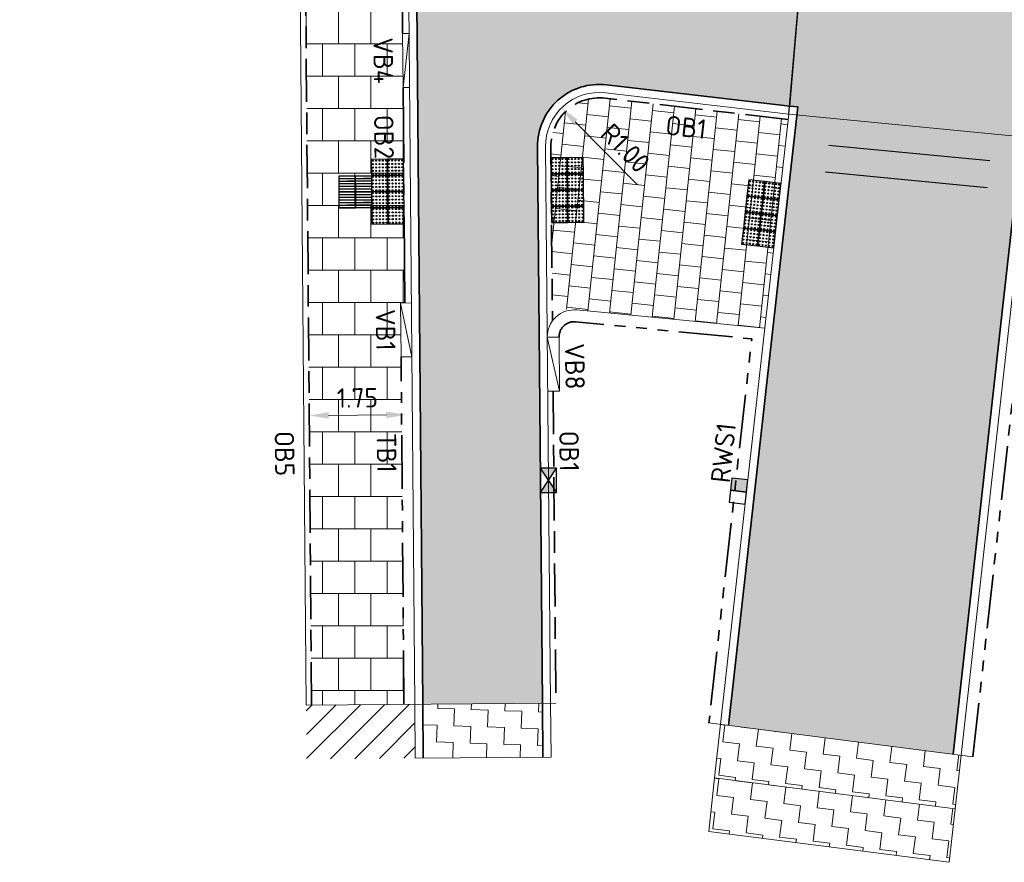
# Model space of a CAD drawing. Header units: metres. Extents: x 196651 to 397723, y 354703 to 710691.
# Tile 200 of 256: x 198029 to 198047, y 356084 to 356099. Entities that reach past the tile are written whole.
import ezdxf
from ezdxf.enums import TextEntityAlignment as Align

# ---------------------------------------------------------------- set-up
doc = ezdxf.new("R2010")
doc.units = ezdxf.units.M
doc.header["$MEASUREMENT"] = 0
for name, pattern in [('VH-OPSLUITBAND_100X200', [16, 8, -2, 4, -2]), ('VH-OPSLUITBAND_120X250', [26, 16, -4, 2, -4]), ('VH-RIJWIELPADBAND_410X225', [28, 16, -2, 2, -2, 0, -2, 2, -2]), ('VH-RWSBAND_110X220', [24, 10, -2, 2, -2, 2, -2, 2, -2]), ('VH-TROTTOIRBAND_180-200', [20, 10, -2, 2, -2, 2, -2])]:
    doc.linetypes.add(name, pattern=pattern)
doc.layers.add('N-WE-RI-HWA_KOLK_RWS-S', color=150, linetype='Continuous')
doc.layers.add('N-WE-RI-HWA_KOLK_STRAAT-S', color=150, linetype='Continuous')
for name, color, linetype, lineweight in [('N-WE-VH-GOOT_TEGEL-G', 170, 'Continuous', 35), ('N-WE-VH-KANTOPSLUITING_OPSLUITBAND_100X200-G', 5, 'VH-OPSLUITBAND_100X200', 35), ('N-WE-VH-KANTOPSLUITING_OPSLUITBAND_120X250-G', 5, 'VH-OPSLUITBAND_120X250', 35), ('N-WE-VH-KANTOPSLUITING_RIJWIELPADBAND_410X250-G', 5, 'VH-RIJWIELPADBAND_410X225', 35), ('N-WE-VH-KANTOPSLUITING_TEKST-T', 7, 'VH-OPSLUITBAND_100X200', 35), ('N-WE-VH-KANTOPSLUITING_TROTTOIRBAND_180 200-G', 6, 'VH-TROTTOIRBAND_180-200', 35), ('N-WE-VH-KANTOPSLUITING_TROTTOIRBAND_RWS_110 220-G', 6, 'VH-RWSBAND_110X220', 35), ('N-WE-VH-KANTVERHARDING-G', 1, 'Continuous', 5), ('N-WE-VH-VERHARDING_ASFALT_DEKLAAG-G_ZWART', 252, 'Continuous', 5), ('N-WE-VH-VERHARDING_ASFALT_TRAPSGEWIJSFREZEN-1_TRAP-A', 5, 'Continuous', 5), ('N-WE-VH-VERHARDING_HERSTRATEN-A', 252, 'Continuous', 5), ('N-WE-VH-VERHARDING_TEGEL-200X200X50-A', 252, 'Continuous', 18), ('N-WE-VH-VERHARDING_TEGEL-A', 252, 'Continuous', 5), ('N-WE-VH-VERKEERSTEGEL-GELEIDETEGEL-S', 5, 'Continuous', 25), ('N-WE-VH-VERKEERSTEGEL-NOPPENTEGEL-S', 5, 'Continuous', 25), ('X-XX-AL-AANPIJLING-M', 7, 'Continuous', 18)]:
    doc.layers.add(name, color=color, linetype=linetype, lineweight=lineweight)
doc.layers.add('N-WE-VH-VERHARDING_ASFALT_COATING_ROOD-G', color=7, linetype='Continuous', lineweight=5, true_color=0xffa8a8)
doc.layers.add('N-WE-VH-VERHARDING_ASFALT_DEKLAAG-G_ROOD', color=7, linetype='Continuous', lineweight=5, true_color=0xbf4040)
doc.layers.add('X-XX-AL-HULPLIJNEN', color=4, linetype='Continuous', lineweight=25, plot=False)
doc.styles.add('NLCS-ISO', font='NLCS-ISO.ttf')
doc.styles.add('NLCS-ISO-M200-T18', font='NLCS-ISO.ttf')
doc.dimstyles.new('NLCS-M200-T18-PIJL', dxfattribs={"dimscale": 0.2, "dimtxt": 1.8, "dimasz": 1.8, "dimexe": 2, "dimexo": 2, "dimgap": 0.7, "dimtad": 1, "dimzin": 0, "dimdsep": 46, "dimtxsty": 'NLCS-ISO-M200-T18', "dimcen": 0, "dimdle": 2, "dimse1": 1, "dimse2": 1, "dimclrd": 256, "dimclre": 256, "dimclrt": 256, "dimadec": 1, "dimazin": 0, "dimtfac": 1, "dimtofl": 0, "dimtmove": 1, "dimatfit": 0, "dimfxl": 2, "dimfxlon": 1, "dimtfillclr": 254, "dimtolj": 1, "dimtzin": 0, "dimlwd": 18, "dimlwe": 18, "dimarcsym": 0})

# ---------------------------------------------------------------- blocks, each defined once
blk = doc.blocks.new('*D1956')
at = {"layer": 'Defpoints', "color": 0, "ltscale": 0.2, "transparency": 16777216}
for p in [(198031.428, 356108.747), (198020.578, 356098.39)]:
    blk.add_point(p, dxfattribs=at)
at = {"layer": 'X-XX-AL-AANPIJLING-M', "linetype": 'Continuous', "lineweight": 18, "ltscale": 0.2, "transparency": 16777216}
blk.add_line((198029.793, 356107.187), (198031.167, 356108.499), dxfattribs=at)
at = {"layer": 'X-XX-AL-AANPIJLING-M', "ltscale": 0.2, "transparency": 16777216}
blk.add_solid([(198031.126, 356108.542), (198031.209, 356108.455), (198031.428, 356108.747)], dxfattribs=at)
at = {"layer": 'X-XX-AL-AANPIJLING-M', "ltscale": 0.2, "transparency": 16777216, "insert": (198030.129, 356107.95), "char_height": 0.36, "attachment_point": 5, "rotation": 43.6705, "style": 'NLCS-ISO-M200-T18'}
blk.add_mtext('\\A1;R15.00', dxfattribs=at)
blk = doc.blocks.new('TEKST TB')
at = {"style": 'NLCS-ISO'}
blk.add_attdef('TEKST_TROTTOIRBANDEN', text='', height=0.36, rotation=0.3407, dxfattribs=at).set_placement((0, 0), align=Align.BOTTOM_CENTER)
blk = doc.blocks.new('N-SRI-HWA-KOLK_RWS-SO')
at = {"ltscale": 0.1}
blk.add_hatch(color=256, dxfattribs=at).paths.add_polyline_path([(0, -0.75), (1.125, -0.75), (1.125, 0.75), (0, 0.75)])
blk.add_line((0, -0.75), (0, 0.75), dxfattribs=at)
at = {"flags": 128}
blk.add_lwpolyline([(-1.125, -0.75), (1.125, -0.75), (1.125, 0.75), (-1.125, 0.75)], close=True, dxfattribs=at)
at = {"ltscale": 0.1, "flags": 128}
blk.add_lwpolyline([(0, -0.75), (1.125, -0.75), (1.125, 0.75), (0, 0.75)], close=True, dxfattribs=at)
blk = doc.blocks.new('*D1774')
at = {"layer": 'Defpoints', "color": 0, "transparency": 16777216}
for p in [(198036.349, 356091.917), (198034.557, 356091.567), (198036.351, 356091.583)]:
    blk.add_point(p, dxfattribs=at)
at = {"layer": 'X-XX-AL-AANPIJLING-M', "linetype": 'Continuous', "lineweight": 18, "transparency": 16777216}
blk.add_line((198034.915, 356091.905), (198035.989, 356091.914), dxfattribs=at)
at = {"layer": 'X-XX-AL-AANPIJLING-M', "transparency": 16777216}
for points in [[(198034.914, 356091.965), (198034.915, 356091.845), (198034.555, 356091.902)], [(198035.988, 356091.974), (198035.989, 356091.854), (198036.349, 356091.917)]]:
    blk.add_solid(points, dxfattribs=at)
at = {"layer": 'X-XX-AL-AANPIJLING-M', "transparency": 16777216, "insert": (198035.449, 356092.23), "char_height": 0.36, "attachment_point": 5, "rotation": 0.4862, "style": 'NLCS-ISO-M200-T18'}
blk.add_mtext('\\A1;1.75', dxfattribs=at)
blk = doc.blocks.new('*D1801')
at = {"layer": 'Defpoints', "color": 0, "transparency": 16777216}
for p in [(198039.24, 356097.612), (198039.942, 356096.9)]:
    blk.add_point(p, dxfattribs=at)
at = {"layer": 'X-XX-AL-AANPIJLING-M', "linetype": 'Continuous', "lineweight": 18, "transparency": 16777216}
blk.add_line((198040.65, 356096.182), (198039.492, 356097.356), dxfattribs=at)
at = {"layer": 'X-XX-AL-AANPIJLING-M', "transparency": 16777216}
blk.add_solid([(198039.535, 356097.398), (198039.45, 356097.314), (198039.24, 356097.612)], dxfattribs=at)
at = {"layer": 'X-XX-AL-AANPIJLING-M', "transparency": 16777216, "insert": (198040.425, 356096.866), "char_height": 0.36, "attachment_point": 5, "rotation": 314.6046, "style": 'NLCS-ISO-M200-T18'}
blk.add_mtext('\\A1;R1.00', dxfattribs=at)
blk = doc.blocks.new('*U1818')
at = {"flags": 128}
for points in [[(0, 0.3), (0, 0.6), (0.3, 0.6), (0.3, 0.3)], [(0.3, 0.3), (0.3, 0.6), (0.6, 0.6), (0.6, 0.3)], [(0, 0), (0, 0.3), (0.3, 0.3), (0.3, 0)], [(0.3, 0), (0.3, 0.3), (0.6, 0.3), (0.6, 0)]]:
    blk.add_lwpolyline(points, close=True, dxfattribs=at)
for points in [[(0.0045, 0.5955, -0.4142136), (0.007, 0.598), (0.1475, 0.598)], [(0.1475, 0.593), (0.007, 0.593, -0.4142136), (0.0045, 0.5955), (0.0045, 0.5955)], [(0.0045, 0.547, -0.4142136), (0.007, 0.5495), (0.1475, 0.5495)], [(0.1475, 0.598), (0.293, 0.598, -0.4142136), (0.2955, 0.5955), (0.2955, 0.5955, -0.4142136), (0.293, 0.593), (0.1475, 0.593)], [(0.1475, 0.5495), (0.293, 0.5495, -0.4142136), (0.2955, 0.547), (0.2955, 0.547, -0.4142136), (0.293, 0.5445), (0.1475, 0.5445)], [(0.3045, 0.5955, -0.4142136), (0.307, 0.598), (0.4475, 0.598)], [(0.4475, 0.593), (0.307, 0.593, -0.4142136), (0.3045, 0.5955), (0.3045, 0.5955)], [(0.3045, 0.547, -0.4142136), (0.307, 0.5495), (0.4475, 0.5495)], [(0.4475, 0.598), (0.593, 0.598, -0.4142136), (0.5955, 0.5955), (0.5955, 0.5955, -0.4142136), (0.593, 0.593), (0.4475, 0.593)], [(0.4475, 0.5495), (0.593, 0.5495, -0.4142136), (0.5955, 0.547), (0.5955, 0.547, -0.4142136), (0.593, 0.5445), (0.4475, 0.5445)], [(0.1475, 0.5445), (0.007, 0.5445, -0.4142136), (0.0045, 0.547), (0.0045, 0.547)], [(0.0045, 0.4985, -0.4142136), (0.007, 0.501), (0.1475, 0.501)], [(0.1475, 0.496), (0.007, 0.496, -0.4142136), (0.0045, 0.4985), (0.0045, 0.4985)], [(0.0045, 0.45, -0.4142136), (0.007, 0.4525), (0.1475, 0.4525)], [(0.1475, 0.4475), (0.007, 0.4475, -0.4142136), (0.0045, 0.45), (0.0045, 0.45)], [(0.0045, 0.4015, -0.4142136), (0.007, 0.404), (0.1475, 0.404)], [(0.1475, 0.399), (0.007, 0.399, -0.4142136), (0.0045, 0.4015), (0.0045, 0.4015)], [(0.1475, 0.501), (0.293, 0.501, -0.4142136), (0.2955, 0.4985), (0.2955, 0.4985, -0.4142136), (0.293, 0.496), (0.1475, 0.496)], [(0.1475, 0.4525), (0.293, 0.4525, -0.4142136), (0.2955, 0.45), (0.2955, 0.45, -0.4142136), (0.293, 0.4475), (0.1475, 0.4475)], [(0.1475, 0.404), (0.293, 0.404, -0.4142136), (0.2955, 0.4015), (0.2955, 0.4015, -0.4142136), (0.293, 0.399), (0.1475, 0.399)], [(0.4475, 0.5445), (0.307, 0.5445, -0.4142136), (0.3045, 0.547), (0.3045, 0.547)], [(0.3045, 0.4985, -0.4142136), (0.307, 0.501), (0.4475, 0.501)], [(0.4475, 0.496), (0.307, 0.496, -0.4142136), (0.3045, 0.4985), (0.3045, 0.4985)], [(0.3045, 0.45, -0.4142136), (0.307, 0.4525), (0.4475, 0.4525)], [(0.4475, 0.4475), (0.307, 0.4475, -0.4142136), (0.3045, 0.45), (0.3045, 0.45)], [(0.3045, 0.4015, -0.4142136), (0.307, 0.404), (0.4475, 0.404)], [(0.4475, 0.399), (0.307, 0.399, -0.4142136), (0.3045, 0.4015), (0.3045, 0.4015)], [(0.4475, 0.501), (0.593, 0.501, -0.4142136), (0.5955, 0.4985), (0.5955, 0.4985, -0.4142136), (0.593, 0.496), (0.4475, 0.496)], [(0.4475, 0.4525), (0.593, 0.4525, -0.4142136), (0.5955, 0.45), (0.5955, 0.45, -0.4142136), (0.593, 0.4475), (0.4475, 0.4475)], [(0.4475, 0.404), (0.593, 0.404, -0.4142136), (0.5955, 0.4015), (0.5955, 0.4015, -0.4142136), (0.593, 0.399), (0.4475, 0.399)], [(0.0045, 0.353, -0.4142136), (0.007, 0.3555), (0.1475, 0.3555)], [(0.1475, 0.3505), (0.007, 0.3505, -0.4142136), (0.0045, 0.353), (0.0045, 0.353)], [(0.0045, 0.3045, -0.4142136), (0.007, 0.307), (0.1475, 0.307)], [(0.1475, 0.302), (0.007, 0.302, -0.4142136), (0.0045, 0.3045), (0.0045, 0.3045)], [(0.0045, 0.2955, -0.4142136), (0.007, 0.298), (0.1475, 0.298)], [(0.1475, 0.293), (0.007, 0.293, -0.4142136), (0.0045, 0.2955), (0.0045, 0.2955)], [(0.0045, 0.247, -0.4142136), (0.007, 0.2495), (0.1475, 0.2495)], [(0.1475, 0.2445), (0.007, 0.2445, -0.4142136), (0.0045, 0.247), (0.0045, 0.247)], [(0.0045, 0.1985, -0.4142136), (0.007, 0.201), (0.1475, 0.201)], [(0.1475, 0.196), (0.007, 0.196, -0.4142136), (0.0045, 0.1985), (0.0045, 0.1985)], [(0.1475, 0.3555), (0.293, 0.3555, -0.4142136), (0.2955, 0.353), (0.2955, 0.353, -0.4142136), (0.293, 0.3505), (0.1475, 0.3505)], [(0.1475, 0.307), (0.293, 0.307, -0.4142136), (0.2955, 0.3045), (0.2955, 0.3045, -0.4142136), (0.293, 0.302), (0.1475, 0.302)], [(0.1475, 0.298), (0.293, 0.298, -0.4142136), (0.2955, 0.2955), (0.2955, 0.2955, -0.4142136), (0.293, 0.293), (0.1475, 0.293)], [(0.1475, 0.2495), (0.293, 0.2495, -0.4142136), (0.2955, 0.247), (0.2955, 0.247, -0.4142136), (0.293, 0.2445), (0.1475, 0.2445)], [(0.1475, 0.201), (0.293, 0.201, -0.4142136), (0.2955, 0.1985), (0.2955, 0.1985, -0.4142136), (0.293, 0.196), (0.1475, 0.196)], [(0.3045, 0.353, -0.4142136), (0.307, 0.3555), (0.4475, 0.3555)], [(0.4475, 0.3505), (0.307, 0.3505, -0.4142136), (0.3045, 0.353), (0.3045, 0.353)], [(0.3045, 0.3045, -0.4142136), (0.307, 0.307), (0.4475, 0.307)], [(0.4475, 0.302), (0.307, 0.302, -0.4142136), (0.3045, 0.3045), (0.3045, 0.3045)], [(0.3045, 0.2955, -0.4142136), (0.307, 0.298), (0.4475, 0.298)], [(0.4475, 0.293), (0.307, 0.293, -0.4142136), (0.3045, 0.2955), (0.3045, 0.2955)], [(0.3045, 0.247, -0.4142136), (0.307, 0.2495), (0.4475, 0.2495)], [(0.4475, 0.2445), (0.307, 0.2445, -0.4142136), (0.3045, 0.247), (0.3045, 0.247)], [(0.3045, 0.1985, -0.4142136), (0.307, 0.201), (0.4475, 0.201)], [(0.4475, 0.196), (0.307, 0.196, -0.4142136), (0.3045, 0.1985), (0.3045, 0.1985)], [(0.4475, 0.3555), (0.593, 0.3555, -0.4142136), (0.5955, 0.353), (0.5955, 0.353, -0.4142136), (0.593, 0.3505), (0.4475, 0.3505)], [(0.4475, 0.307), (0.593, 0.307, -0.4142136), (0.5955, 0.3045), (0.5955, 0.3045, -0.4142136), (0.593, 0.302), (0.4475, 0.302)], [(0.4475, 0.298), (0.593, 0.298, -0.4142136), (0.5955, 0.2955), (0.5955, 0.2955, -0.4142136), (0.593, 0.293), (0.4475, 0.293)], [(0.4475, 0.2495), (0.593, 0.2495, -0.4142136), (0.5955, 0.247), (0.5955, 0.247, -0.4142136), (0.593, 0.2445), (0.4475, 0.2445)], [(0.4475, 0.201), (0.593, 0.201, -0.4142136), (0.5955, 0.1985), (0.5955, 0.1985, -0.4142136), (0.593, 0.196), (0.4475, 0.196)], [(0.0045, 0.15, -0.4142136), (0.007, 0.1525), (0.1475, 0.1525)], [(0.1475, 0.1475), (0.007, 0.1475, -0.4142136), (0.0045, 0.15), (0.0045, 0.15)], [(0.0045, 0.1015, -0.4142136), (0.007, 0.104), (0.1475, 0.104)], [(0.1475, 0.099), (0.007, 0.099, -0.4142136), (0.0045, 0.1015), (0.0045, 0.1015)], [(0.0045, 0.053, -0.4142136), (0.007, 0.0555), (0.1475, 0.0555)], [(0.1475, 0.0505), (0.007, 0.0505, -0.4142136), (0.0045, 0.053), (0.0045, 0.053)], [(0.0045, 0.0045, -0.4142136), (0.007, 0.007), (0.1475, 0.007)], [(0.1475, 0.002), (0.007, 0.002, -0.4142136), (0.0045, 0.0045), (0.0045, 0.0045)], [(0.1475, 0.1525), (0.293, 0.1525, -0.4142136), (0.2955, 0.15), (0.2955, 0.15, -0.4142136), (0.293, 0.1475), (0.1475, 0.1475)], [(0.1475, 0.104), (0.293, 0.104, -0.4142136), (0.2955, 0.1015), (0.2955, 0.1015, -0.4142136), (0.293, 0.099), (0.1475, 0.099)], [(0.1475, 0.0555), (0.293, 0.0555, -0.4142136), (0.2955, 0.053), (0.2955, 0.053, -0.4142136), (0.293, 0.0505), (0.1475, 0.0505)], [(0.1475, 0.007), (0.293, 0.007, -0.4142136), (0.2955, 0.0045), (0.2955, 0.0045, -0.4142136), (0.293, 0.002), (0.1475, 0.002)], [(0.3045, 0.15, -0.4142136), (0.307, 0.1525), (0.4475, 0.1525)], [(0.4475, 0.1475), (0.307, 0.1475, -0.4142136), (0.3045, 0.15), (0.3045, 0.15)], [(0.3045, 0.1015, -0.4142136), (0.307, 0.104), (0.4475, 0.104)], [(0.4475, 0.099), (0.307, 0.099, -0.4142136), (0.3045, 0.1015), (0.3045, 0.1015)], [(0.3045, 0.053, -0.4142136), (0.307, 0.0555), (0.4475, 0.0555)], [(0.4475, 0.0505), (0.307, 0.0505, -0.4142136), (0.3045, 0.053), (0.3045, 0.053)], [(0.3045, 0.0045, -0.4142136), (0.307, 0.007), (0.4475, 0.007)], [(0.4475, 0.002), (0.307, 0.002, -0.4142136), (0.3045, 0.0045), (0.3045, 0.0045)], [(0.4475, 0.1525), (0.593, 0.1525, -0.4142136), (0.5955, 0.15), (0.5955, 0.15, -0.4142136), (0.593, 0.1475), (0.4475, 0.1475)], [(0.4475, 0.104), (0.593, 0.104, -0.4142136), (0.5955, 0.1015), (0.5955, 0.1015, -0.4142136), (0.593, 0.099), (0.4475, 0.099)], [(0.4475, 0.0555), (0.593, 0.0555, -0.4142136), (0.5955, 0.053), (0.5955, 0.053, -0.4142136), (0.593, 0.0505), (0.4475, 0.0505)], [(0.4475, 0.007), (0.593, 0.007, -0.4142136), (0.5955, 0.0045), (0.5955, 0.0045, -0.4142136), (0.593, 0.002), (0.4475, 0.002)]]:
    blk.add_lwpolyline(points, format="xyb", dxfattribs=at)
blk = doc.blocks.new('*U2076')
for centre in [(0.025, 0.275), (0.025, 0.2125), (0.0875, 0.275), (0.0875, 0.2125), (0.15, 0.275), (0.15, 0.2125), (0.2125, 0.275), (0.2125, 0.2125), (0.275, 0.275), (0.275, 0.2125), (0.325, 0.275), (0.325, 0.2125), (0.3875, 0.275), (0.3875, 0.2125), (0.45, 0.275), (0.45, 0.2125), (0.5125, 0.275), (0.5125, 0.2125), (0.575, 0.275), (0.575, 0.2125), (0.625, 0.275), (0.625, 0.2125), (0.6875, 0.275), (0.6875, 0.2125), (0.75, 0.275), (0.75, 0.2125), (0.8125, 0.275), (0.8125, 0.2125), (0.875, 0.275), (0.875, 0.2125), (0.925, 0.275), (0.925, 0.2125), (0.9875, 0.275), (0.9875, 0.2125), (1.05, 0.275), (1.05, 0.2125), (1.1125, 0.275), (1.1125, 0.2125), (1.175, 0.275), (1.175, 0.2125), (0.025, 0.15), (0.025, 0.0875), (0.025, 0.025), (0.0875, 0.15), (0.0875, 0.0875), (0.0875, 0.025), (0.15, 0.15), (0.15, 0.0875), (0.15, 0.025), (0.2125, 0.15), (0.2125, 0.0875), (0.2125, 0.025), (0.275, 0.15), (0.275, 0.0875), (0.275, 0.025), (0.325, 0.15), (0.325, 0.0875), (0.325, 0.025), (0.3875, 0.15), (0.3875, 0.0875), (0.3875, 0.025), (0.45, 0.15), (0.45, 0.0875), (0.45, 0.025), (0.5125, 0.15), (0.5125, 0.0875), (0.5125, 0.025), (0.575, 0.15), (0.575, 0.0875), (0.575, 0.025), (0.625, 0.15), (0.625, 0.0875), (0.625, 0.025), (0.6875, 0.15), (0.6875, 0.0875), (0.6875, 0.025), (0.75, 0.15), (0.75, 0.0875), (0.75, 0.025), (0.8125, 0.15), (0.8125, 0.0875), (0.8125, 0.025), (0.875, 0.15), (0.875, 0.0875), (0.875, 0.025), (0.925, 0.15), (0.925, 0.0875), (0.925, 0.025), (0.9875, 0.15), (0.9875, 0.0875), (0.9875, 0.025), (1.05, 0.15), (1.05, 0.0875), (1.05, 0.025), (1.1125, 0.15), (1.1125, 0.0875), (1.1125, 0.025), (1.175, 0.15), (1.175, 0.0875), (1.175, 0.025), (0.025, -0.025), (0.025, -0.0875), (0.025, -0.15), (0.0875, -0.025), (0.0875, -0.0875), (0.0875, -0.15), (0.15, -0.025), (0.15, -0.0875), (0.15, -0.15), (0.2125, -0.025), (0.2125, -0.0875), (0.2125, -0.15), (0.275, -0.025), (0.275, -0.0875), (0.275, -0.15), (0.325, -0.025), (0.325, -0.0875), (0.325, -0.15), (0.3875, -0.025), (0.3875, -0.0875), (0.3875, -0.15), (0.45, -0.025), (0.45, -0.0875), (0.45, -0.15), (0.5125, -0.025), (0.5125, -0.0875), (0.5125, -0.15), (0.575, -0.025), (0.575, -0.0875), (0.575, -0.15), (0.625, -0.025), (0.625, -0.0875), (0.625, -0.15), (0.6875, -0.025), (0.6875, -0.0875), (0.6875, -0.15), (0.75, -0.025), (0.75, -0.0875), (0.75, -0.15), (0.8125, -0.025), (0.8125, -0.0875), (0.8125, -0.15), (0.875, -0.025), (0.875, -0.0875), (0.875, -0.15), (0.925, -0.025), (0.925, -0.0875), (0.925, -0.15), (0.9875, -0.025), (0.9875, -0.0875), (0.9875, -0.15), (1.05, -0.025), (1.05, -0.0875), (1.05, -0.15), (1.1125, -0.025), (1.1125, -0.0875), (1.1125, -0.15), (1.175, -0.025), (1.175, -0.0875), (1.175, -0.15), (0.025, -0.2125), (0.025, -0.275), (0.0875, -0.2125), (0.0875, -0.275), (0.15, -0.2125), (0.15, -0.275), (0.2125, -0.2125), (0.2125, -0.275), (0.275, -0.2125), (0.275, -0.275), (0.325, -0.2125), (0.325, -0.275), (0.3875, -0.2125), (0.3875, -0.275), (0.45, -0.2125), (0.45, -0.275), (0.5125, -0.2125), (0.5125, -0.275), (0.575, -0.2125), (0.575, -0.275), (0.625, -0.2125), (0.625, -0.275), (0.6875, -0.2125), (0.6875, -0.275), (0.75, -0.2125), (0.75, -0.275), (0.8125, -0.2125), (0.8125, -0.275), (0.875, -0.2125), (0.875, -0.275), (0.925, -0.2125), (0.925, -0.275), (0.9875, -0.2125), (0.9875, -0.275), (1.05, -0.2125), (1.05, -0.275), (1.1125, -0.2125), (1.1125, -0.275), (1.175, -0.2125), (1.175, -0.275)]:
    blk.add_circle(centre, 0.01)
for points in [[(0.3, 0), (0.3, 0.3), (0, 0.3), (0, 0)], [(0.6, 0), (0.6, 0.3), (0.3, 0.3), (0.3, 0)], [(0.9, 0), (0.9, 0.3), (0.6, 0.3), (0.6, 0)], [(1.2, 0), (1.2, 0.3), (0.9, 0.3), (0.9, 0)], [(0.3, -0.3), (0.3, 0), (0, 0), (0, -0.3)], [(0.6, -0.3), (0.6, 0), (0.3, 0), (0.3, -0.3)], [(0.9, -0.3), (0.9, 0), (0.6, 0), (0.6, -0.3)], [(1.2, -0.3), (1.2, 0), (0.9, 0), (0.9, -0.3)]]:
    blk.add_3dface(points)
blk = doc.blocks.new('*U2075')
for centre in [(0.025, 0.575), (0.0875, 0.575), (0.15, 0.575), (0.2125, 0.575), (0.275, 0.575), (0.325, 0.575), (0.3875, 0.575), (0.45, 0.575), (0.5125, 0.575), (0.575, 0.575), (0.625, 0.575), (0.6875, 0.575), (0.75, 0.575), (0.8125, 0.575), (0.875, 0.575), (0.925, 0.575), (0.9875, 0.575), (1.05, 0.575), (1.1125, 0.575), (1.175, 0.575), (0.025, 0.5125), (0.025, 0.45), (0.025, 0.3875), (0.0875, 0.5125), (0.0875, 0.45), (0.0875, 0.3875), (0.15, 0.5125), (0.15, 0.45), (0.15, 0.3875), (0.2125, 0.5125), (0.2125, 0.45), (0.2125, 0.3875), (0.275, 0.5125), (0.275, 0.45), (0.275, 0.3875), (0.325, 0.5125), (0.325, 0.45), (0.325, 0.3875), (0.3875, 0.5125), (0.3875, 0.45), (0.3875, 0.3875), (0.45, 0.5125), (0.45, 0.45), (0.45, 0.3875), (0.5125, 0.5125), (0.5125, 0.45), (0.5125, 0.3875), (0.575, 0.5125), (0.575, 0.45), (0.575, 0.3875), (0.625, 0.5125), (0.625, 0.45), (0.625, 0.3875), (0.6875, 0.5125), (0.6875, 0.45), (0.6875, 0.3875), (0.75, 0.5125), (0.75, 0.45), (0.75, 0.3875), (0.8125, 0.5125), (0.8125, 0.45), (0.8125, 0.3875), (0.875, 0.5125), (0.875, 0.45), (0.875, 0.3875), (0.925, 0.5125), (0.925, 0.45), (0.925, 0.3875), (0.9875, 0.5125), (0.9875, 0.45), (0.9875, 0.3875), (1.05, 0.5125), (1.05, 0.45), (1.05, 0.3875), (1.1125, 0.5125), (1.1125, 0.45), (1.1125, 0.3875), (1.175, 0.5125), (1.175, 0.45), (1.175, 0.3875), (0.025, 0.325), (0.025, 0.275), (0.025, 0.2125), (0.0875, 0.325), (0.0875, 0.275), (0.0875, 0.2125), (0.15, 0.325), (0.15, 0.275), (0.15, 0.2125), (0.2125, 0.325), (0.2125, 0.275), (0.2125, 0.2125), (0.275, 0.325), (0.275, 0.275), (0.275, 0.2125), (0.325, 0.325), (0.325, 0.275), (0.325, 0.2125), (0.3875, 0.325), (0.3875, 0.275), (0.3875, 0.2125), (0.45, 0.325), (0.45, 0.275), (0.45, 0.2125), (0.5125, 0.325), (0.5125, 0.275), (0.5125, 0.2125), (0.575, 0.325), (0.575, 0.275), (0.575, 0.2125), (0.625, 0.325), (0.625, 0.275), (0.625, 0.2125), (0.6875, 0.325), (0.6875, 0.275), (0.6875, 0.2125), (0.75, 0.325), (0.75, 0.275), (0.75, 0.2125), (0.8125, 0.325), (0.8125, 0.275), (0.8125, 0.2125), (0.875, 0.325), (0.875, 0.275), (0.875, 0.2125), (0.925, 0.325), (0.925, 0.275), (0.925, 0.2125), (0.9875, 0.325), (0.9875, 0.275), (0.9875, 0.2125), (1.05, 0.325), (1.05, 0.275), (1.05, 0.2125), (1.1125, 0.325), (1.1125, 0.275), (1.1125, 0.2125), (1.175, 0.325), (1.175, 0.275), (1.175, 0.2125), (0.025, 0.15), (0.025, 0.0875), (0.025, 0.025), (0.0875, 0.15), (0.0875, 0.0875), (0.0875, 0.025), (0.15, 0.15), (0.15, 0.0875), (0.15, 0.025), (0.2125, 0.15), (0.2125, 0.0875), (0.2125, 0.025), (0.275, 0.15), (0.275, 0.0875), (0.275, 0.025), (0.325, 0.15), (0.325, 0.0875), (0.325, 0.025), (0.3875, 0.15), (0.3875, 0.0875), (0.3875, 0.025), (0.45, 0.15), (0.45, 0.0875), (0.45, 0.025), (0.5125, 0.15), (0.5125, 0.0875), (0.5125, 0.025), (0.575, 0.15), (0.575, 0.0875), (0.575, 0.025), (0.625, 0.15), (0.625, 0.0875), (0.625, 0.025), (0.6875, 0.15), (0.6875, 0.0875), (0.6875, 0.025), (0.75, 0.15), (0.75, 0.0875), (0.75, 0.025), (0.8125, 0.15), (0.8125, 0.0875), (0.8125, 0.025), (0.875, 0.15), (0.875, 0.0875), (0.875, 0.025), (0.925, 0.15), (0.925, 0.0875), (0.925, 0.025), (0.9875, 0.15), (0.9875, 0.0875), (0.9875, 0.025), (1.05, 0.15), (1.05, 0.0875), (1.05, 0.025), (1.1125, 0.15), (1.1125, 0.0875), (1.1125, 0.025), (1.175, 0.15), (1.175, 0.0875), (1.175, 0.025)]:
    blk.add_circle(centre, 0.01)
for points in [[(0.3, 0.3), (0.3, 0.6), (0, 0.6), (0, 0.3)], [(0.6, 0.3), (0.6, 0.6), (0.3, 0.6), (0.3, 0.3)], [(0.9, 0.3), (0.9, 0.6), (0.6, 0.6), (0.6, 0.3)], [(1.2, 0.3), (1.2, 0.6), (0.9, 0.6), (0.9, 0.3)], [(0.3, 0), (0.3, 0.3), (0, 0.3), (0, 0)], [(0.6, 0), (0.6, 0.3), (0.3, 0.3), (0.3, 0)], [(0.9, 0), (0.9, 0.3), (0.6, 0.3), (0.6, 0)], [(1.2, 0), (1.2, 0.3), (0.9, 0.3), (0.9, 0)]]:
    blk.add_3dface(points)
blk = doc.blocks.new('N-SRI-HWA-KOLK_STRAAT_450X300-SO')
h = blk.add_hatch(color=256)
h.dxf.hatch_style = 1
h.paths.add_polyline_path([(0, 0), (-1.125, 0.75), (-1.125, -0.75)])
h.paths.add_polyline_path([(1.125, -0.75), (1.125, 0.75), (0, 0)])
for p, q in [((-1.125, -0.75), (1.125, 0.75)), ((1.125, -0.75), (-1.125, 0.75))]:
    blk.add_line(p, q)
at = {"flags": 128}
blk.add_lwpolyline([(-1.125, -0.75), (1.125, -0.75), (1.125, 0.75), (-1.125, 0.75)], close=True, dxfattribs=at)

msp = doc.modelspace()

# ---------------------------------------------------------------- hatches: boundary and pattern name
at = {"layer": 'N-WE-VH-VERHARDING_ASFALT_COATING_ROOD-G'}
msp.add_hatch(color=256, dxfattribs=at).paths.add_polyline_path([(198056.344, 356099.765), (198052.33, 356100.155), (198043.765, 356100.985), (198043.471, 356097.648), (198043.476, 356097.648), (198043.624, 356097.633), (198043.608, 356097.484), (198047.784, 356097.079), (198051.987, 356096.672), (198055.679, 356096.314), (198055.696, 356096.463), (198055.851, 356096.448)])
at = {"layer": 'N-WE-VH-VERHARDING_ASFALT_DEKLAAG-G_ROOD'}
h = msp.add_hatch(color=256, dxfattribs=at)
edge = h.paths.add_edge_path()
edge.add_line((198059.986, 356094.76), (198057.762, 356084.368))
edge.add_line((198057.762, 356084.368), (198059.941, 356083.903))
edge.add_line((198059.941, 356083.903), (198062.427, 356095.512))
edge.add_arc((198072.352, 356093.387), 10.15, 83.2818, 167.9127, ccw=False)
edge.add_line((198073.539, 356103.467), (198074.979, 356103.305))
edge.add_line((198074.979, 356103.305), (198114.497, 356098.851))
edge.add_line((198114.497, 356098.851), (198132.227, 356096.853))
edge.add_line((198132.227, 356096.853), (198162.16, 356093.481))
edge.add_arc((198159.177, 356066.999), 26.65, 71.1336, 83.5726, ccw=False)
edge.add_line((198167.794, 356092.217), (198175.544, 356089.569))
edge.add_line((198175.544, 356089.569), (198177.704, 356088.88))
edge.add_arc((198187.832, 356120.655), 33.35, 252.3209, 259.1584)
edge.add_line((198181.559, 356087.9), (198189.876, 356086.769))
edge.add_line((198189.876, 356086.769), (198190.256, 356089.57))
edge.add_line((198190.256, 356089.57), (198182.166, 356091.042))
edge.add_arc((198187.832, 356120.655), 30.15, 252.3209, 259.1667, ccw=False)
edge.add_line((198178.676, 356091.929), (198176.547, 356092.608))
edge.add_line((198176.547, 356092.608), (198168.829, 356095.245))
edge.add_arc((198159.177, 356066.999), 29.85, 71.1336, 83.5726)
edge.add_line((198162.518, 356096.661), (198132.585, 356100.033))
edge.add_line((198132.585, 356100.033), (198114.855, 356102.031))
edge.add_line((198114.855, 356102.031), (198078.581, 356106.119))
edge.add_arc((198078.934, 356109.249), 3.15, 174.1331, 263.5694, ccw=False)
edge.add_line((198075.801, 356109.571), (198076.13, 356112.78))
edge.add_line((198076.13, 356112.78), (198073.942, 356113.005))
edge.add_line((198073.942, 356113.005), (198073.734, 356110.978))
edge.add_arc((198068.611, 356111.505), 5.15, 281.6676, 354.1331, ccw=False)
edge.add_arc((198072.352, 356093.387), 13.35, 101.6676, 142.457)
edge.add_arc((198057.682, 356104.658), 5.15, 264.4456, 322.4817, ccw=False)
edge.add_line((198057.184, 356099.532), (198056.322, 356099.616))
edge.add_line((198056.322, 356099.616), (198055.851, 356096.448))
edge.add_line((198055.851, 356096.448), (198058.973, 356096.145))
edge.add_arc((198058.862, 356095.001), 1.15, -12.0819, 84.4635, ccw=False)
edge = h.paths.add_edge_path()
edge.add_line((198038.885, 356086.561), (198038.792, 356096.89))
edge.add_arc((198039.942, 356096.9), 1.15, 83.3793, 180.514, ccw=False)
edge.add_line((198040.074, 356098.042), (198043.471, 356097.648))
edge.add_line((198043.471, 356097.648), (198043.752, 356100.836))
edge.add_line((198043.752, 356100.836), (198042.646, 356100.944))
edge.add_arc((198043.214, 356106.062), 5.15, 209.2333, 263.6732, ccw=False)
edge.add_line((198038.72, 356103.547), (198036.591, 356107.351))
edge.add_arc((198020.578, 356098.39), 18.35, 29.2333, 51.39)
edge.add_arc((198035.242, 356116.753), 5.15, 218.6809, 231.39, ccw=False)
edge.add_line((198031.222, 356113.534), (198030.585, 356113.95))
edge.add_arc((198020.498, 356098.234), 18.674, 57.3076, 75.8206)
edge.add_arc((198024.935, 356119.486), 3.15, 261.885, 272.5105, ccw=False)
edge.add_line((198024.49, 356116.367), (198023.679, 356116.483))
edge.add_line((198023.679, 356116.483), (198023.409, 356113.273))
edge.add_arc((198020.578, 356098.39), 15.15, 63.1926, 79.2288, ccw=False)
edge.add_line((198027.41, 356111.912), (198028.297, 356111.426))
edge.add_arc((198020.578, 356098.39), 15.15, 29.2333, 59.37, ccw=False)
edge.add_line((198033.798, 356105.788), (198035.717, 356102.36))
edge.add_arc((198038.471, 356103.832), 3.123, 208.1347, 211.9928)
edge.add_arc((198031.404, 356099.532), 5.15, 0.4854, 30.9123, ccw=False)
edge.add_line((198036.554, 356099.576), (198036.664, 356086.542))
edge.add_line((198036.664, 356086.542), (198038.885, 356086.561))
at = {"layer": 'N-WE-VH-VERHARDING_ASFALT_DEKLAAG-G_ZWART'}
for points in [[(198047.428, 356093.883), (198047.429, 356093.885), (198047.784, 356097.079), (198043.608, 356097.484), (198043.249, 356094.288)], [(198046.509, 356085.616), (198047.428, 356093.883), (198043.249, 356094.288), (198042.342, 356086.151)]]:
    msp.add_hatch(color=256, dxfattribs=at).paths.add_polyline_path(points)
at = {"layer": 'N-WE-VH-VERHARDING_ASFALT_TRAPSGEWIJSFREZEN-1_TRAP-A', "lineweight": 9}
h = msp.add_hatch(dxfattribs=at)
h.set_pattern_fill('AVH-ASFALT_FREESVAK', color=256, scale=0.2, angle=88, pattern_type=2)
h.set_pattern_definition([(88, (0, 0), (-0.30140354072, 0.32321572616), [0.3125, -0.3125]), (178, (0.0109, 0.3123), (-0.32321572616, -0.30140354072), [0.3125, -0.3125])])
h.paths.add_polyline_path([(198038.894, 356085.561), (198038.885, 356086.56), (198038.885, 356086.561), (198036.664, 356086.542), (198036.673, 356085.542)])
h = msp.add_hatch(dxfattribs=at)
h.set_pattern_fill('AVH-ASFALT_FREESVAK', color=256, scale=0.2, angle=83, pattern_type=2)
h.set_pattern_definition([(83, (198042.0825, 356084.6025), (-0.272087, 0.348255), [0.3125, -0.3125]), (173, (198042.12058, 356084.91266), (-0.348255, -0.272087), [0.3125, -0.3125])])
h.paths.add_polyline_path([(198046.658, 356085.596), (198042.193, 356086.17), (198042.082, 356085.176), (198046.547, 356084.602)])
h = msp.add_hatch(dxfattribs=at)
h.set_pattern_fill('AVH-ASFALT_FREESVAK', color=256, scale=0.2, angle=83, pattern_type=2)
h.set_pattern_definition([(83, (198041.97166, 356083.60848), (-0.272087, 0.348255), [0.3125, -0.3125]), (173, (198042.00974, 356083.91865), (-0.348255, -0.272087), [0.3125, -0.3125])])
h.paths.add_polyline_path([(198046.547, 356084.602), (198042.082, 356085.176), (198041.972, 356084.182), (198046.436, 356083.608)])
at = {"layer": 'N-WE-VH-VERHARDING_HERSTRATEN-A', "lineweight": 9}
h = msp.add_hatch(dxfattribs=at)
h.set_pattern_fill('ANSI31', color=256, scale=0.1)
h.set_pattern_definition([(45, (198034.49894, 356085.52453), (-0.224506, 0.224506), [])])
h.paths.add_polyline_path([(198036.514, 356086.541), (198034.499, 356086.524), (198034.507, 356085.525), (198036.523, 356085.541)])
at = {"layer": 'N-WE-VH-VERHARDING_TEGEL-200X200X50-A'}
h = msp.add_hatch(dxfattribs=at)
h.set_pattern_fill('AVH-TEGEL_200X200_HALFST', color=256, scale=2, angle=354, pattern_type=2)
h.set_pattern_definition([(354, (197669.55536, 356038.86237), (0.41871445, 0.15709299), [0.4, -0.4]), (84, (197669.55536, 356038.86237), (-0.39780876, 0.0418114), [])])
edge = h.paths.add_edge_path()
edge.add_line((198043.447, 356097.399), (198040.046, 356097.794))
edge.add_arc((198039.942, 356096.9), 0.9, 83.3793, 180.514)
edge.add_line((198039.042, 356096.892), (198039.069, 356093.905))
edge.add_line((198039.069, 356093.905), (198043.013, 356093.523))
edge.add_line((198043.013, 356093.523), (198043.1, 356094.303))
edge.add_line((198043.1, 356094.303), (198043.447, 356097.399))
at = {"layer": 'N-WE-VH-VERHARDING_TEGEL-A'}
h = msp.add_hatch(dxfattribs=at)
h.set_pattern_fill('AVH-TEGEL_300X300_HALFST', color=256, scale=2, angle=270, pattern_type=2)
h.set_pattern_definition([(270, (0, 0), (0.3, -0.6), [0.6, -0.6]), (0, (0, 0), (1e-16, 0.6), [])])
edge = h.paths.add_edge_path()
edge.add_line((198036.289, 356098.992), (198036.284, 356099.574))
edge.add_arc((198031.404, 356099.532), 4.88, 0.4854, 20.2007)
edge.add_line((198035.984, 356101.217), (198034.483, 356100.665))
edge.add_line((198034.483, 356100.665), (198034.599, 356086.525))
edge.add_line((198034.599, 356086.525), (198036.314, 356086.539))
edge.add_line((198036.314, 356086.539), (198036.26, 356092.991))
edge.add_line((198036.26, 356092.991), (198036.251, 356093.99))
edge.add_line((198036.251, 356093.99), (198036.331, 356093.991))
edge.add_line((198036.331, 356093.991), (198036.297, 356097.992))
edge.add_line((198036.297, 356097.992), (198036.289, 356098.992))

# ---------------------------------------------------------------- linework, layer by layer
at = {"layer": 'N-WE-VH-GOOT_TEGEL-G', "flags": 128}
for points in [[(198036.673, 356085.542), (198036.664, 356086.542), (198036.554, 356099.576, 0.133543), (198035.822, 356102.178, -0.016843), (198035.717, 356102.36), (198033.798, 356105.788, 0.0986), (198029.955, 356110.289, 0.033226), (198028.297, 356111.426), (198027.41, 356111.912, 0.081743), (198022.716, 356113.388), (198012.354, 356114.866), (198000.145, 356116.606, 0.008349), (197996.827, 356117.023), (197957.114, 356121.338, 0.004591), (197955.284, 356121.52), (197938.16, 356123.063, -0.004591), (197936.272, 356123.251), (197915.74, 356125.482, 0.02355), (197906.328, 356126.058), (197888.572, 356126.308, 0.026297), (197886.088, 356126.212), (197877.941, 356125.468, -0.015852), (197876.464, 356125.38), (197873.882, 356125.308)], [(198043.476, 356097.648), (198040.074, 356098.042, 0.451174), (198038.792, 356096.89), (198038.885, 356086.56), (198038.894, 356085.561)]]:
    msp.add_lwpolyline(points, format="xyb", dxfattribs=at)
for points in [[(198043.624, 356097.633), (198043.249, 356094.286), (198042.342, 356086.151)], [(198043.624, 356097.633), (198043.476, 356097.648)], [(198047.784, 356097.079), (198047.429, 356093.885), (198046.509, 356085.616)]]:
    msp.add_lwpolyline(points, dxfattribs=at)
at = {"layer": 'N-WE-VH-KANTOPSLUITING_OPSLUITBAND_100X200-G', "ltscale": 0.1, "flags": 128}
for points in [[(198034.599, 356086.525), (198034.483, 356100.665), (198027.978, 356109.242), (198006.213, 356114.022), (197918.725, 356123.528, 0.02355), (197909.488, 356124.094), (197887.878, 356124.398), (197882.34, 356124.012), (197875.874, 356121.27, -0.008266), (197874.968, 356121.261, 0.000281), (197874.556, 356121.255, 0.000281)], [(198043.447, 356097.399), (198040.046, 356097.794, 0.451174), (198039.042, 356096.892), (198039.071, 356093.66)]]:
    msp.add_lwpolyline(points, format="xyb", dxfattribs=at)
msp.add_lwpolyline([(198039.083, 356092.356), (198039.135, 356086.563)], dxfattribs=at)
at = {"layer": 'N-WE-VH-KANTOPSLUITING_OPSLUITBAND_120X250-G', "ltscale": 0.1, "flags": 128}
msp.add_lwpolyline([(198036.331, 356093.991), (198036.297, 356097.992)], dxfattribs=at)
at = {"layer": 'N-WE-VH-KANTOPSLUITING_RIJWIELPADBAND_410X250-G', "ltscale": 0.1, "flags": 128}
msp.add_lwpolyline([(198036.289, 356098.992), (198036.284, 356099.574, 0.133473), (198035.591, 356102.038, -0.007257), (198035.481, 356102.229), (198033.563, 356105.657, 0.0986), (198029.788, 356110.077, 0.033092), (198028.166, 356111.19)], format="xyb", dxfattribs=at)
at = {"layer": 'N-WE-VH-KANTOPSLUITING_TROTTOIRBAND_180 200-G', "ltscale": 0.1, "flags": 128}
msp.add_lwpolyline([(198036.314, 356086.539), (198036.26, 356092.99)], dxfattribs=at)
at = {"layer": 'N-WE-VH-KANTOPSLUITING_TROTTOIRBAND_RWS_110 220-G', "ltscale": 0.1, "flags": 128}
msp.add_lwpolyline([(198039.194, 356093.359, -0.448149), (198039.501, 356093.643), (198042.77, 356093.326), (198041.975, 356086.194)], format="xyb", dxfattribs=at)
msp.add_lwpolyline([(198046.876, 356085.568), (198047.686, 356092.849), (198051.146, 356092.514), (198050.313, 356085.124)], dxfattribs=at)
at = {"layer": 'N-WE-VH-KANTVERHARDING-G', "flags": 128}
for points in [[(198034.499, 356086.524), (198034.383, 356100.631), (198027.921, 356109.152), (198006.197, 356113.923)], [(198043.476, 356097.648), (198043.765, 356100.985)], [(198036.409, 356098.993), (198036.289, 356098.992)], [(198036.289, 356098.992), (198036.297, 356097.992)], [(198036.409, 356098.993), (198036.297, 356097.992)], [(198036.417, 356097.993), (198036.297, 356097.992)], [(198043.458, 356097.499), (198043.1, 356094.303), (198042.193, 356086.17)], [(198047.933, 356097.065), (198047.578, 356093.869), (198046.658, 356085.596)], [(198036.451, 356093.992), (198036.251, 356093.99)], [(198036.251, 356093.99), (198036.46, 356092.992)], [(198036.26, 356092.99), (198036.251, 356093.99)], [(198038.974, 356093.355), (198039.194, 356093.357)], [(198038.974, 356093.355), (198039.203, 356092.357)], [(198039.194, 356093.357), (198039.203, 356092.357)], [(198036.46, 356092.992), (198036.26, 356092.99)], [(198038.983, 356092.355), (198039.203, 356092.357)], [(198039.135, 356086.563), (198034.499, 356086.524)], [(198039.035, 356086.562), (198039.044, 356085.562), (198036.523, 356085.541), (198036.514, 356086.541)], [(198046.876, 356085.568), (198041.975, 356086.198)], [(198046.658, 356085.596), (198046.547, 356084.602), (198042.082, 356085.176), (198042.193, 356086.17)], [(198046.547, 356084.602), (198046.436, 356083.608), (198041.972, 356084.182), (198042.082, 356085.176)]]:
    msp.add_lwpolyline(points, dxfattribs=at)
for points in [[(198036.514, 356086.541), (198036.404, 356099.575, 0.133473), (198035.694, 356102.1, -0.016622), (198035.585, 356102.288), (198033.667, 356105.715, 0.0986), (198029.863, 356110.171, 0.033226), (198028.22, 356111.297, 0.033226)], [(198043.458, 356097.499), (198040.057, 356097.893, 0.451174), (198038.942, 356096.891), (198039.035, 356086.562)], [(198057.615, 356084.399), (198059.84, 356094.792, 0.448082), (198058.958, 356095.996), (198043.458, 356097.499)], [(198038.974, 356093.355, -0.448149), (198039.522, 356093.862), (198043.013, 356093.523)]]:
    msp.add_lwpolyline(points, format="xyb", dxfattribs=at)
at = {"layer": 'X-XX-AL-HULPLIJNEN', "flags": 128}
for points in [[(198043.458, 356097.499), (198043.765, 356100.985)], [(198044.205, 356096.924), (198047.193, 356096.634)], [(198044.142, 356096.428), (198047.144, 356096.137)]]:
    msp.add_lwpolyline(points, dxfattribs=at)

# ---------------------------------------------------------------- block references
at = {"layer": 'N-WE-RI-HWA_KOLK_RWS-S', "xscale": 0.2, "yscale": 0.2, "zscale": 0.2, "rotation": 83.63765338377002}
msp.add_blockref('N-SRI-HWA-KOLK_RWS-SO', (198042.525, 356090.499), dxfattribs=at)
at = {"layer": 'N-WE-RI-HWA_KOLK_STRAAT-S', "xscale": 0.1999999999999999, "yscale": 0.1999999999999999, "zscale": 0.1999999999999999, "rotation": 270.5139716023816}
msp.add_blockref('N-SRI-HWA-KOLK_STRAAT_450X300-SO', (198038.997, 356090.7), dxfattribs=at)
at = {"layer": 'N-WE-VH-KANTOPSLUITING_TEKST-T'}
for p, rotation, values in [((198035.643, 356098.489), 270.4853907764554, {'TEKST_TROTTOIRBANDEN': 'VB4'}), ((198035.655, 356097.069), 270.4853907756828, {'TEKST_TROTTOIRBANDEN': 'OB2'}), ((198041.519, 356096.969), 353.3792660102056, {'TEKST_TROTTOIRBANDEN': 'OB1'}), ((198035.685, 356093.488), 270.4853907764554, {'TEKST_TROTTOIRBANDEN': 'VB1'}), ((198039.199, 356092.811), 270.513971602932, {'TEKST_TROTTOIRBANDEN': 'VB8'}), ((198042.531, 356091.179), 83.63765314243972, {'TEKST_TROTTOIRBANDEN': 'RWS1'}), ((198033.81, 356091.191), 270.4853907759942, {'TEKST_TROTTOIRBANDEN': 'OB5'}), ((198035.704, 356091.206), 270.4853907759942, {'TEKST_TROTTOIRBANDEN': 'TB1'}), ((198039.093, 356091.236), 270.4853907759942, {'TEKST_TROTTOIRBANDEN': 'OB1'})]:
    msp.add_blockref('TEKST TB', p, dxfattribs=dict(at, rotation=rotation)).add_auto_attribs(values)
at = {"layer": 'N-WE-VH-VERKEERSTEGEL-GELEIDETEGEL-S', "rotation": 180.2430221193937}
msp.add_blockref('*U1818', (198035.711, 356096.356), dxfattribs=at)
at = {"layer": 'N-WE-VH-VERKEERSTEGEL-NOPPENTEGEL-S'}
for name, p, rotation in [('*U2076', (198036.008, 356096.659), 270.4853907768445), ('*U2075', (198039.044, 356096.686), 270.4853907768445), ('*U2076', (198043.013, 356096.244), 263.6344343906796)]:
    msp.add_blockref(name, p, dxfattribs=dict(at, rotation=rotation))

# ---------------------------------------------------------------- dimensions: what is measured, and where the dimension line sits
at = {"layer": 'X-XX-AL-AANPIJLING-M', "ltscale": 0.2}
dim = msp.add_radius_dim(center=(198020.578, 356098.39), mpoint=(198031.428, 356108.747), dimstyle='NLCS-M200-T18-PIJL', dxfattribs=at)
dim.commit()
dim.dimension.update_dxf_attribs({"geometry": '*D1956', "text_midpoint": (198030.35, 356107.719), "dimtype": 164})
at = {"layer": 'X-XX-AL-AANPIJLING-M'}
dim = msp.add_radius_dim(center=(198039.942, 356096.9), mpoint=(198039.24, 356097.612), dimstyle='NLCS-M200-T18-PIJL', dxfattribs=at)
dim.commit()
dim.dimension.update_dxf_attribs({"geometry": '*D1801', "text_midpoint": (198040.198, 356096.641), "dimtype": 164})
dim = msp.add_aligned_dim(p1=(198034.557, 356091.567), p2=(198036.351, 356091.583), distance=0.335, text='1.75', dimstyle='NLCS-M200-T18-PIJL', dxfattribs=at)
dim.commit()
dim.dimension.update_dxf_attribs({"geometry": '*D1774', "text_midpoint": (198035.449, 356092.23)})

doc.saveas('drawing.dxf')
